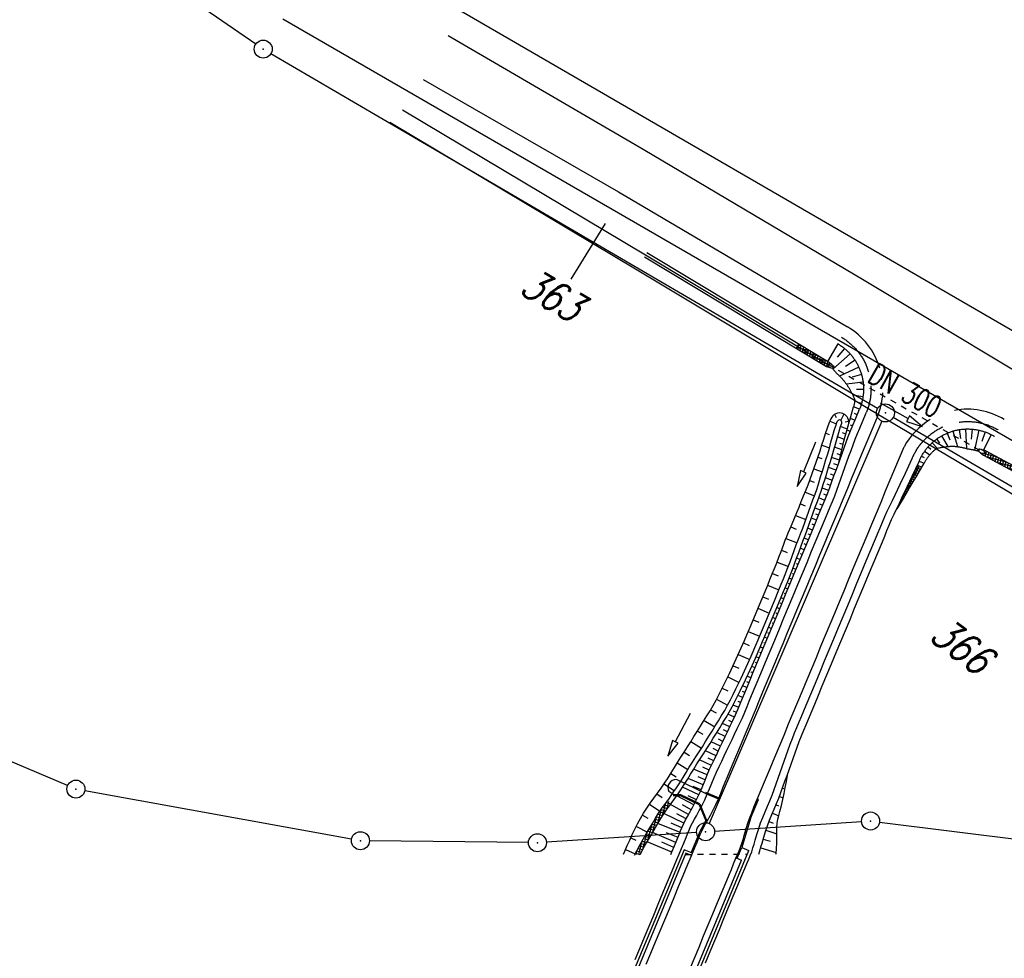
# Model space of a CAD drawing. Extents: x 448814 to 449970, y 436659 to 437685.
# Tile 26 of 132: x 449216 to 449298, y 437064 to 437143. Entities that reach past the tile are written whole.
import ezdxf

# ---------------------------------------------------------------- set-up
doc = ezdxf.new("R2010")
doc.units = 0
doc.header["$LTSCALE"] = 2
doc.header["$MEASUREMENT"] = 0
for name, pattern in [('ACAD_ISO03W100', [0.5, 0.25, -0.25]), ('AUSGEZOGEN', [0]), ('STRICHLINIEX2', [0.5, 0.25, -0.25])]:
    doc.linetypes.add(name, pattern=pattern)
doc.layers.get('0').update_dxf_attribs({"linetype": 'AUSGEZOGEN'})
for name, color, linetype in [('213_FLSTNR', 8, 'AUSGEZOGEN'), ('213_GRENZL', 8, 'AUSGEZOGEN'), ('213_GRENZP', 8, 'AUSGEZOGEN'), ('DB-Bestand', 8, 'CONTINUOUS'), ('DB-Ingenieurbauwerke', 15, 'CONTINUOUS'), ('DB-Weg-Boeschungen', 15, 'CONTINUOUS'), ('DB-Wegdurchlässe', 15, 'CONTINUOUS'), ('DB-Wege', 15, 'CONTINUOUS'), ('FBRTOP', 250, 'AUSGEZOGEN')]:
    doc.layers.add(name, color=color, linetype=linetype)
doc.styles.add('ROMANS', font='romans.shx', dxfattribs={"width": 0.8})

# ---------------------------------------------------------------- blocks, each defined once
blk = doc.blocks.new('*X104')
at = {"color": 0, "linetype": 'ByBlock'}
for p, q in [((-27527, 462134), (-27231, 462431)), ((-26737, 461322), (-27511, 462096)), ((-27012, 461915), (-27471, 462374)), ((-27432, 461911), (-27136, 462207)), ((-27338, 461688), (-27041, 461984)), ((-27247, 462468), (-27272, 462494)), ((-26365, 460632), (-27272, 461539)), ((-27239, 461468), (-26944, 461763)), ((-27139, 461250), (-26844, 461545)), ((-27034, 461037), (-26741, 461330)), ((-25972, 459921), (-26974, 460923)), ((-26924, 460828), (-26631, 461121)), ((-26813, 460621), (-26521, 460913)), ((-26699, 460417), (-26408, 460708)), ((-26585, 460212), (-26294, 460504)), ((-25578, 459209), (-26590, 460221)), ((-26472, 460007), (-26180, 460299)), ((-26359, 459802), (-26067, 460094)), ((-26246, 459597), (-25954, 459889)), ((-25133, 458446), (-26199, 459512)), ((-26133, 459392), (-25842, 459683)), ((-26020, 459187), (-25728, 459479)), ((-25906, 458982), (-25614, 459274)), ((-24976, 457970), (-25798, 458793)), ((-25791, 458779), (-25500, 459071)), ((-25675, 458577), (-25384, 458868)), ((-25557, 458377), (-25267, 458667)), ((-25437, 458179), (-25147, 458469)), ((-25094, 457771), (-25337, 458013)), ((-25317, 457980), (-25027, 458270)), ((-25197, 457782), (-24928, 458052))]:
    blk.add_line(p, q, dxfattribs=at)
blk = doc.blocks.new('*X105')
at = {"color": 0, "linetype": 'ByBlock'}
for p, q in [((-37781, 500246), (-36613, 501415)), ((-36984, 500725), (-36385, 501324)), ((-36513, 501008), (-36804, 501300)), ((-36314, 501128), (-36605, 501419)), ((-38945, 499719), (-38206, 500458)), ((-38578, 499768), (-37410, 500936)), ((-37904, 500173), (-38196, 500464)), ((-37705, 500292), (-37997, 500584)), ((-37506, 500411), (-37798, 500703)), ((-37308, 500531), (-37599, 500822)), ((-37109, 500650), (-37400, 500942)), ((-36910, 500770), (-37202, 501061)), ((-36711, 500889), (-37003, 501181)), ((-39177, 499806), (-39003, 499979)), ((-39138, 499816), (-39173, 499851)), ((-38699, 499695), (-38991, 499986)), ((-38906, 499583), (-38972, 499649)), ((-38500, 499814), (-38792, 500106)), ((-38302, 499934), (-38593, 500225)), ((-38103, 500053), (-38394, 500345)), ((-39137, 499497), (-39138, 499497))]:
    blk.add_line(p, q, dxfattribs=at)
blk = doc.blocks.new('*X106')
at = {"color": 0, "linetype": 'ByBlock'}
for p, q in [((-53302, 491408), (-52325, 492385)), ((-52617, 491775), (-51978, 492414)), ((-52072, 492067), (-52367, 492362)), ((-51866, 492179), (-52160, 492473)), ((-51904, 492535), (-51939, 492570)), ((-51932, 492142), (-51760, 492314)), ((-51691, 492322), (-51703, 492334)), ((-54545, 490801), (-53695, 491651)), ((-53730, 491179), (-54025, 491474)), ((-53987, 491041), (-53010, 492018)), ((-53522, 491290), (-53818, 491585)), ((-53315, 491401), (-53611, 491696)), ((-53108, 491512), (-53404, 491807)), ((-52901, 491623), (-53196, 491918)), ((-52694, 491734), (-52989, 492029)), ((-52486, 491845), (-52782, 492140)), ((-52279, 491956), (-52575, 492251)), ((-54656, 491009), (-54380, 491284)), ((-54351, 490846), (-54647, 491141)), ((-54144, 490957), (-54440, 491252)), ((-53937, 491068), (-54232, 491363))]:
    blk.add_line(p, q, dxfattribs=at)
blk = doc.blocks.new('GST')
at = {"color": 0}
blk.add_circle((0, 0), 0.75, dxfattribs=at)
blk.add_point((0, 0), dxfattribs=at)

msp = doc.modelspace()

# ---------------------------------------------------------------- linework, layer by layer
at = {"layer": '213_FLSTNR', "flags": 128}
msp.add_lwpolyline([(449265.104, 437125.541), (449262.254, 437120.918)], dxfattribs=at)
at = {"layer": '213_GRENZL'}
for p, q in [((449236.035, 437140.489), (449162.05, 437191.408)), ((449242.583, 437149.364), (449301.964, 437114.92)), ((449238.281, 437142.588), (449360.554, 437071.889)), ((449287.765, 437110.172), (449237.3, 437139.685)), ((449311.426, 437096.342), (449289.061, 437109.415)), ((449288.117, 437109.104), (449273.748, 437075.623)), ((449220.382, 437078.776), (449212.124, 437082.262)), ((449244.005, 437074.328), (449221.811, 437078.35)), ((449274.202, 437074.983), (449286.435, 437075.784)), ((449287.927, 437075.74), (449301.899, 437073.987)), ((449258.723, 437074.032), (449245.493, 437074.185)), ((449272.705, 437074.885), (449260.221, 437074.072))]:
    msp.add_line(p, q, dxfattribs=at)
at = {"layer": 'DB-Bestand', "linetype": 'Continuous'}
for points in [[(449252.051, 437141.199), (449268.251, 437131.749), (449286.651, 437120.849), (449304.759, 437109.973)], [(449249.951, 437137.549), (449266.201, 437128.199), (449285.262, 437116.949)], [(449248.251, 437134.999), (449268.451, 437122.949), (449283.619, 437113.832)], [(449247.201, 437133.999), (449267.751, 437121.699), (449286.951, 437110.199), (449302.701, 437100.849), (449314.401, 437095.849), (449323.101, 437090.649)]]:
    msp.add_lwpolyline(points, dxfattribs=at)
at = {"layer": 'DB-Bestand', "linetype": 'ACAD_ISO03W100'}
msp.add_lwpolyline([(449271.78, 437073.058), (449276.929, 437073.067)], dxfattribs=at)
at = {"layer": 'DB-Ingenieurbauwerke', "linetype": 'Continuous'}
for p, q in [((449273.405, 437078.152), (449271.03, 437079.291)), ((449270.812, 437078.014), (449270.39, 437078.282)), ((449273.438, 437078.225), (449274.55, 437077.762)), ((449271.38, 437077.925), (449270.762, 437077.935)), ((449271.399, 437078.005), (449270.812, 437078.014)), ((449272.909, 437077.192), (449271.38, 437077.925)), ((449272.971, 437077.251), (449271.399, 437078.005)), ((449273.405, 437078.152), (449274.52, 437077.688)), ((449277.191, 437076.039), (449277.851, 437077.625)), ((449277.851, 437077.625), (449277.759, 437077.663)), ((449272.909, 437077.192), (449273.467, 437075.838)), ((449272.971, 437077.251), (449273.565, 437075.81)), ((449273.043, 437075.052), (449273.467, 437075.838)), ((449277.191, 437076.039), (449276.461, 437073.635)), ((449272.266, 437073.185), (449273.043, 437075.052)), ((449271.666, 437073.435), (449263.6, 437054.058)), ((449268.694, 437053.286), (449277.06, 437073.382)), ((449272.358, 437073.146), (449271.666, 437073.435)), ((449276.083, 437072.728), (449276.461, 437073.635)), ((449276.459, 437073.631), (449277.06, 437073.382)), ((449271.82, 437073.154), (449263.908, 437054.146)), ((449268.541, 437053.567), (449276.453, 437072.574)), ((449272.281, 437072.962), (449271.82, 437073.154)), ((449275.991, 437072.766), (449276.453, 437072.574))]:
    msp.add_line(p, q, dxfattribs=at)
msp.add_arc((449271.021, 437078.589), 0.702, 89.24749, 205.96309, dxfattribs=at)
at = {"layer": 'DB-Weg-Boeschungen', "linetype": 'Continuous'}
for p, q in [((449268.364, 437122.786), (449283.518, 437113.664)), ((449268.571, 437123.129), (449283.724, 437114.006)), ((449284.468, 437115.541), (449283.595, 437114.084)), ((449285.002, 437115.165), (449284.392, 437114.429)), ((449285.482, 437114.704), (449284.053, 437113.43)), ((449283.518, 437113.664), (449283.804, 437113.559)), ((449283.724, 437114.006), (449283.959, 437113.816)), ((449286.204, 437113.597), (449284.602, 437112.862)), ((449285.886, 437114.176), (449285.098, 437113.662)), ((449286.429, 437112.983), (449285.663, 437112.763)), ((449286.559, 437112.358), (449285.181, 437112.173)), ((449286.548, 437111.137), (449285.7, 437111.264)), ((449286.596, 437111.736), (449286.023, 437111.743)), ((449286.26, 437110.102), (449285.762, 437110.308)), ((449286.424, 437110.568), (449286.138, 437110.653)), ((449283.879, 437109.306), (449283.8, 437109.1)), ((449284.185, 437109.675), (449284.331, 437109.424)), ((449284.969, 437109.684), (449284.699, 437109.179)), ((449284.867, 437109.73), (449284.904, 437109.714)), ((449285.877, 437109.178), (449285.488, 437109.339)), ((449286.069, 437109.64), (449285.847, 437109.732)), ((449283.8, 437109.1), (449284.341, 437108.891)), ((449284.311, 437108.802), (449284.403, 437109.074)), ((449284.69, 437108.675), (449284.781, 437108.946)), ((449285.23, 437108.449), (449284.69, 437108.675)), ((449285.365, 437109.068), (449285.076, 437109.018)), ((449285.23, 437108.449), (449285.336, 437108.811)), ((449285.686, 437108.716), (449285.517, 437108.786)), ((449283.451, 437108.105), (449283.744, 437108.004)), ((449285.003, 437107.592), (449284.422, 437107.807)), ((449285.111, 437108.021), (449284.844, 437108.127)), ((449285.494, 437108.254), (449285.209, 437108.372)), ((449285.641, 437108.395), (449285.641, 437108.395)), ((449293.094, 437107.885), (449293.6, 437106.997)), ((449293.548, 437108.109), (449293.779, 437107.563)), ((449294.033, 437108.281), (449294.413, 437106.985)), ((449294.549, 437108.398), (449294.67, 437107.659)), ((449295.084, 437108.452), (449295.148, 437106.834)), ((449295.631, 437108.439), (449295.559, 437107.604)), ((449296.174, 437108.357), (449295.822, 437106.704)), ((449296.707, 437108.207), (449296.429, 437107.415)), ((449297.215, 437107.992), (449296.568, 437106.698)), ((449283.134, 437107.107), (449283.761, 437106.898)), ((449284.799, 437106.725), (449284.186, 437106.943)), ((449284.901, 437107.159), (449284.623, 437107.259)), ((449291.972, 437106.974), (449292.183, 437106.788)), ((449292.305, 437107.313), (449292.735, 437106.844)), ((449292.681, 437107.619), (449292.927, 437107.28)), ((449282.802, 437106.121), (449283.135, 437106.006)), ((449284.591, 437105.855), (449283.942, 437106.089)), ((449284.695, 437106.289), (449284.411, 437106.392)), ((449284.906, 437106.686), (449284.906, 437106.687)), ((449291.425, 437106.201), (449291.638, 437106.083)), ((449291.676, 437106.601), (449292.107, 437106.3)), ((449296.323, 437106.473), (449296.567, 437106.277)), ((449296.756, 437106.63), (449296.478, 437106.73)), ((449296.56, 437106.682), (449296.557, 437106.675)), ((449296.567, 437106.277), (449302.942, 437102.855)), ((449296.756, 437106.63), (449303.146, 437103.2)), ((449284.305, 437105.014), (449283.683, 437105.238)), ((449284.455, 437105.432), (449284.134, 437105.547)), ((449290.991, 437105.257), (449291.339, 437105.091)), ((449291.034, 437105.347), (449291.22, 437105.258)), ((449291.077, 437105.436), (449291.438, 437105.265)), ((449291.219, 437105.778), (449291.632, 437105.604)), ((449282.454, 437105.139), (449283.157, 437104.892)), ((449284.006, 437104.181), (449283.418, 437104.387)), ((449284.155, 437104.597), (449283.852, 437104.705)), ((449290.605, 437104.446), (449290.747, 437104.378)), ((449290.648, 437104.536), (449290.941, 437104.396)), ((449290.691, 437104.626), (449290.842, 437104.554)), ((449290.734, 437104.716), (449291.044, 437104.568)), ((449290.776, 437104.806), (449290.936, 437104.73)), ((449290.819, 437104.896), (449291.14, 437104.743)), ((449290.862, 437104.986), (449291.031, 437104.906)), ((449290.905, 437105.077), (449291.239, 437104.917)), ((449290.948, 437105.167), (449291.125, 437105.082)), ((449282.112, 437104.162), (449282.48, 437104.023)), ((449283.859, 437103.762), (449283.574, 437103.862)), ((449290.219, 437103.635), (449290.425, 437103.535)), ((449290.262, 437103.725), (449290.369, 437103.673)), ((449290.305, 437103.815), (449290.528, 437103.707)), ((449290.348, 437103.905), (449290.464, 437103.849)), ((449290.39, 437103.995), (449290.631, 437103.88)), ((449290.433, 437104.085), (449290.558, 437104.025)), ((449290.476, 437104.175), (449290.735, 437104.052)), ((449290.519, 437104.265), (449290.653, 437104.202)), ((449290.562, 437104.355), (449290.838, 437104.224)), ((449281.735, 437103.195), (449282.509, 437102.894)), ((449283.708, 437103.338), (449283.159, 437103.543)), ((449283.545, 437102.919), (449283.282, 437103.024)), ((449289.833, 437102.824), (449289.897, 437102.793)), ((449289.875, 437102.914), (449290.012, 437102.848)), ((449289.918, 437103.004), (449289.991, 437102.969)), ((449289.961, 437103.094), (449290.116, 437103.02)), ((449290.004, 437103.184), (449290.086, 437103.145)), ((449290.047, 437103.274), (449290.219, 437103.192)), ((449290.09, 437103.364), (449290.18, 437103.321)), ((449290.133, 437103.454), (449290.322, 437103.364)), ((449290.176, 437103.545), (449290.275, 437103.497)), ((449281.341, 437102.236), (449281.745, 437102.07)), ((449283.372, 437102.504), (449282.87, 437102.716)), ((449283.199, 437102.096), (449282.957, 437102.197)), ((449289.404, 437101.922), (449289.425, 437101.912)), ((449289.447, 437102.012), (449289.497, 437101.988)), ((449289.49, 437102.102), (449289.519, 437102.088)), ((449289.533, 437102.192), (449289.6, 437102.16)), ((449289.576, 437102.282), (449289.614, 437102.264)), ((449289.619, 437102.372), (449289.703, 437102.332)), ((449289.662, 437102.463), (449289.708, 437102.44)), ((449289.704, 437102.553), (449289.806, 437102.504)), ((449289.747, 437102.643), (449289.802, 437102.616)), ((449289.79, 437102.733), (449289.909, 437102.676)), ((449280.948, 437101.268), (449281.795, 437100.922)), ((449283.028, 437101.687), (449282.564, 437101.879)), ((449282.859, 437101.278), (449282.636, 437101.369)), ((449289.361, 437101.832), (449289.394, 437101.816)), ((449280.554, 437100.304), (449280.995, 437100.121)), ((449282.689, 437100.868), (449282.263, 437101.042)), ((449282.518, 437100.458), (449282.315, 437100.541)), ((449282.347, 437100.048), (449281.961, 437100.206)), ((449282.177, 437099.638), (449281.992, 437099.714)), ((449280.136, 437099.342), (449281.063, 437098.968)), ((449282.006, 437099.228), (449281.649, 437099.374)), ((449281.835, 437098.818), (449281.662, 437098.889)), ((449279.77, 437098.358), (449280.239, 437098.175)), ((449281.665, 437098.408), (449281.332, 437098.545)), ((449281.494, 437097.999), (449281.338, 437098.063)), ((449279.4, 437097.379), (449280.343, 437097.016)), ((449281.153, 437097.179), (449281.015, 437097.235)), ((449281.324, 437097.589), (449281.031, 437097.708)), ((449279.016, 437096.417), (449279.487, 437096.227)), ((449280.812, 437096.359), (449280.685, 437096.411)), ((449280.982, 437096.769), (449280.718, 437096.877)), ((449278.618, 437095.457), (449279.559, 437095.067)), ((449280.471, 437095.539), (449280.349, 437095.589)), ((449280.641, 437095.949), (449280.394, 437096.05)), ((449280.13, 437094.719), (449280.009, 437094.769)), ((449280.3, 437095.129), (449280.059, 437095.228)), ((449278.214, 437094.497), (449278.686, 437094.299)), ((449279.788, 437093.899), (449279.668, 437093.949)), ((449279.959, 437094.309), (449279.719, 437094.408)), ((449277.811, 437093.534), (449278.756, 437093.136)), ((449279.447, 437093.08), (449279.327, 437093.129)), ((449279.618, 437093.49), (449279.377, 437093.588)), ((449277.407, 437092.571), (449277.881, 437092.372)), ((449279.106, 437092.26), (449278.986, 437092.309)), ((449279.277, 437092.67), (449279.036, 437092.768)), ((449277.005, 437091.61), (449277.953, 437091.205)), ((449278.765, 437091.44), (449278.645, 437091.489)), ((449278.935, 437091.85), (449278.695, 437091.948)), ((449276.598, 437090.652), (449277.073, 437090.446)), ((449278.424, 437090.62), (449278.304, 437090.669)), ((449278.594, 437091.03), (449278.354, 437091.128)), ((449276.179, 437089.701), (449277.125, 437089.28)), ((449278.082, 437089.8), (449277.959, 437089.851)), ((449278.253, 437090.21), (449278.011, 437090.309)), ((449277.741, 437088.981), (449277.61, 437089.034)), ((449277.912, 437089.391), (449277.658, 437089.494)), ((449275.747, 437088.756), (449276.219, 437088.54)), ((449277.4, 437088.161), (449277.255, 437088.22)), ((449277.571, 437088.571), (449277.295, 437088.683)), ((449275.303, 437087.823), (449276.238, 437087.372)), ((449277.059, 437087.341), (449276.895, 437087.408)), ((449277.229, 437087.751), (449276.922, 437087.877)), ((449274.843, 437086.895), (449275.307, 437086.662)), ((449276.718, 437086.521), (449276.529, 437086.598)), ((449276.889, 437086.931), (449276.537, 437087.075)), ((449274.376, 437085.979), (449275.29, 437085.485)), ((449276.546, 437086.112), (449276.141, 437086.277)), ((449276.376, 437085.702), (449276.158, 437085.791)), ((449273.875, 437085.08), (449274.323, 437084.822)), ((449276.208, 437085.289), (449275.738, 437085.484)), ((449276.036, 437084.874), (449275.785, 437084.984)), ((449273.332, 437084.204), (449274.214, 437083.666)), ((449275.466, 437083.659), (449274.856, 437083.952)), ((449275.853, 437084.463), (449275.319, 437084.71)), ((449275.66, 437084.058), (449275.376, 437084.195)), ((449272.78, 437083.32), (449273.221, 437083.048)), ((449275.085, 437082.859), (449274.385, 437083.192)), ((449275.275, 437083.26), (449274.948, 437083.416)), ((449272.233, 437082.437), (449273.112, 437081.883)), ((449274.704, 437082.057), (449273.914, 437082.433)), ((449274.895, 437082.458), (449274.522, 437082.635)), ((449271.667, 437081.56), (449272.104, 437081.284)), ((449274.322, 437081.253), (449273.446, 437081.673)), ((449274.513, 437081.656), (449274.097, 437081.854)), ((449271.103, 437080.682), (449271.988, 437080.123)), ((449273.938, 437080.458), (449272.955, 437080.919)), ((449274.129, 437080.853), (449273.667, 437081.075)), ((449273.59, 437079.669), (449272.461, 437080.142)), ((449273.759, 437080.066), (449273.231, 437080.3)), ((449270.565, 437079.79), (449271.006, 437079.509)), ((449273.258, 437078.847), (449271.997, 437079.37)), ((449273.426, 437079.262), (449272.826, 437079.507)), ((449280.103, 437079.281), (449280.208, 437079.243)), ((449270.006, 437078.925), (449270.867, 437078.343)), ((449272.892, 437078.004), (449271.537, 437078.635)), ((449273.081, 437078.426), (449272.425, 437078.712)), ((449279.851, 437078.574), (449279.956, 437078.536)), ((449269.408, 437078.083), (449269.831, 437077.784)), ((449272.482, 437077.177), (449271.051, 437077.923)), ((449272.692, 437077.587), (449271.994, 437077.932)), ((449279.6, 437077.87), (449279.913, 437077.749)), ((449268.783, 437077.23), (449269.65, 437076.65)), ((449272.047, 437076.383), (449270.535, 437077.212)), ((449272.265, 437076.774), (449271.531, 437077.172)), ((449279.321, 437077.177), (449279.533, 437077.092)), ((449268.205, 437076.331), (449268.663, 437076.058)), ((449271.651, 437075.644), (449269.985, 437076.445)), ((449271.837, 437076.007), (449271.05, 437076.424)), ((449278.74, 437075.782), (449279.066, 437075.659)), ((449279.026, 437076.487), (449279.544, 437076.276)), ((449267.695, 437075.384), (449268.61, 437074.912)), ((449271.328, 437074.879), (449269.49, 437075.633)), ((449271.486, 437075.273), (449270.606, 437075.655)), ((449278.481, 437075.058), (449279.383, 437074.755)), ((449267.23, 437074.43), (449267.663, 437074.227)), ((449270.646, 437073.233), (449268.591, 437074.09)), ((449270.988, 437074.05), (449269.042, 437074.866)), ((449271.161, 437074.465), (449270.214, 437074.856)), ((449278.251, 437074.325), (449278.815, 437074.155)), ((449266.807, 437073.471), (449267.602, 437073.107)), ((449270.816, 437073.641), (449269.816, 437074.06)), ((449278.047, 437073.612), (449279.326, 437073.207))]:
    msp.add_line(p, q, dxfattribs=at)
for points in [[(449284.446, 437115.555), (449284.508, 437115.517), (449284.57, 437115.479), (449284.631, 437115.439), (449284.692, 437115.398), (449284.752, 437115.356), (449284.811, 437115.314), (449284.869, 437115.27), (449284.927, 437115.225), (449284.984, 437115.179), (449285.04, 437115.133), (449285.096, 437115.085), (449285.15, 437115.037), (449285.204, 437114.988), (449285.257, 437114.937), (449285.309, 437114.886), (449285.36, 437114.834), (449285.411, 437114.781), (449285.46, 437114.728), (449285.509, 437114.673), (449285.557, 437114.618), (449285.603, 437114.562), (449285.649, 437114.505), (449285.694, 437114.447), (449285.738, 437114.389), (449285.781, 437114.33), (449285.823, 437114.27), (449285.864, 437114.21), (449285.904, 437114.149), (449285.942, 437114.087), (449285.98, 437114.025), (449286.017, 437113.961), (449286.053, 437113.898), (449286.088, 437113.834), (449286.121, 437113.769), (449286.154, 437113.703), (449286.185, 437113.638), (449286.215, 437113.571), (449286.245, 437113.504), (449286.273, 437113.437), (449286.3, 437113.369), (449286.326, 437113.301), (449286.35, 437113.232), (449286.374, 437113.163), (449286.396, 437113.093), (449286.417, 437113.024), (449286.438, 437112.953), (449286.456, 437112.883), (449286.474, 437112.812), (449286.491, 437112.741), (449286.506, 437112.67), (449286.52, 437112.598), (449286.533, 437112.526), (449286.545, 437112.454), (449286.555, 437112.382), (449286.565, 437112.309), (449286.573, 437112.237), (449286.58, 437112.164), (449286.586, 437112.091), (449286.59, 437112.019), (449286.593, 437111.946), (449286.595, 437111.873), (449286.596, 437111.8), (449286.596, 437111.727), (449286.594, 437111.654), (449286.592, 437111.581), (449286.588, 437111.508), (449286.582, 437111.435), (449286.576, 437111.362), (449286.568, 437111.29), (449286.559, 437111.217), (449286.549, 437111.145), (449286.538, 437111.073), (449286.526, 437111.001), (449286.512, 437110.929), (449286.497, 437110.858), (449286.481, 437110.787), (449286.464, 437110.716), (449286.446, 437110.645), (449286.426, 437110.575), (449286.405, 437110.505), (449286.383, 437110.435), (449286.36, 437110.366), (449286.336, 437110.297), (449286.311, 437110.228), (449286.284, 437110.16), (449286.26, 437110.102)], [(449284.042, 437113.441), (449284.071, 437113.412), (449284.099, 437113.382), (449284.127, 437113.352), (449284.155, 437113.321), (449284.183, 437113.291), (449284.211, 437113.26), (449284.239, 437113.229), (449284.266, 437113.198), (449284.294, 437113.166), (449284.321, 437113.134), (449284.348, 437113.102), (449284.376, 437113.07), (449284.409, 437113.041), (449284.443, 437113.011), (449284.476, 437112.981), (449284.51, 437112.95), (449284.543, 437112.918), (449284.576, 437112.886), (449284.61, 437112.854), (449284.643, 437112.821), (449284.676, 437112.787), (449284.709, 437112.752), (449284.743, 437112.717), (449284.776, 437112.681), (449284.809, 437112.644), (449284.842, 437112.607), (449284.875, 437112.569), (449284.908, 437112.53), (449284.94, 437112.49), (449284.973, 437112.45), (449285.006, 437112.409), (449285.038, 437112.367), (449285.071, 437112.324), (449285.103, 437112.281), (449285.136, 437112.236), (449285.168, 437112.191), (449285.2, 437112.145), (449285.232, 437112.098), (449285.264, 437112.05), (449285.296, 437112.001), (449285.328, 437111.951), (449285.36, 437111.9), (449285.391, 437111.848), (449285.423, 437111.796), (449285.454, 437111.742), (449285.485, 437111.687), (449285.516, 437111.631), (449285.546, 437111.574), (449285.577, 437111.516), (449285.607, 437111.456), (449285.637, 437111.396), (449285.667, 437111.334), (449285.697, 437111.271), (449285.726, 437111.207), (449285.755, 437111.141), (449285.784, 437111.074), (449285.813, 437111.006), (449285.84, 437110.937), (449285.865, 437110.866), (449285.862, 437110.802), (449285.853, 437110.739), (449285.843, 437110.676), (449285.832, 437110.614), (449285.82, 437110.551), (449285.807, 437110.488), (449285.792, 437110.425), (449285.777, 437110.363), (449285.763, 437110.309)], [(449285.356, 437108.878), (449285.364, 437108.906), (449285.503, 437109.39), (449285.763, 437110.309)], [(449270.572, 437073.056), (449270.68, 437073.316), (449270.873, 437073.777), (449271.067, 437074.238), (449271.257, 437074.7), (449271.38, 437075.01), (449271.506, 437075.319), (449271.641, 437075.623), (449271.792, 437075.922), (449271.953, 437076.216), (449272.118, 437076.508), (449272.36, 437076.948), (449272.594, 437077.393), (449272.816, 437077.842), (449273.025, 437078.297), (449273.22, 437078.757), (449273.409, 437079.22), (449273.596, 437079.684), (449273.793, 437080.144), (449274.005, 437080.597), (449274.223, 437081.048), (449274.439, 437081.499), (449274.654, 437081.952), (449274.869, 437082.404), (449275.084, 437082.856), (449275.298, 437083.308), (449275.514, 437083.76), (449275.733, 437084.21), (449275.945, 437084.664), (449276.141, 437085.124), (449276.329, 437085.587), (449276.52, 437086.049), (449276.713, 437086.51), (449277.097, 437087.434), (449277.482, 437088.357), (449277.866, 437089.28), (449278.25, 437090.203), (449278.634, 437091.127), (449279.019, 437092.05), (449279.403, 437092.973), (449279.787, 437093.896), (449280.171, 437094.819), (449280.555, 437095.743), (449280.94, 437096.666), (449281.324, 437097.589), (449281.708, 437098.512), (449282.092, 437099.436), (449282.476, 437100.359), (449282.861, 437101.282), (449283.052, 437101.744), (449283.245, 437102.205), (449283.441, 437102.666), (449283.629, 437103.129), (449283.802, 437103.598), (449283.967, 437104.071), (449284.135, 437104.543), (449284.305, 437105.014), (449284.474, 437105.485), (449284.643, 437105.956), (449284.813, 437106.427), (449284.981, 437106.899), (449285.147, 437107.371), (449285.319, 437107.841), (449285.508, 437108.304), (449285.704, 437108.764), (449285.897, 437109.225), (449286.26, 437110.102)], [(449266.621, 437073.061), (449266.744, 437073.329), (449266.945, 437073.787), (449267.146, 437074.245), (449267.357, 437074.699), (449267.577, 437075.149), (449267.804, 437075.596), (449268.04, 437076.039), (449268.291, 437076.478), (449268.56, 437076.906), (449268.852, 437077.327), (449269.156, 437077.741), (449269.461, 437078.155), (449269.761, 437078.572), (449270.051, 437078.992), (449270.332, 437079.418), (449270.6, 437079.847), (449270.861, 437080.28), (449271.123, 437080.714), (449271.391, 437081.143), (449271.672, 437081.568), (449271.953, 437081.993), (449272.223, 437082.421), (449272.489, 437082.852), (449272.757, 437083.283), (449273.026, 437083.712), (449273.293, 437084.142), (449273.561, 437084.573), (449273.828, 437085.002), (449274.085, 437085.438), (449274.324, 437085.879), (449274.553, 437086.326), (449274.781, 437086.773), (449275.007, 437087.22), (449275.447, 437088.12), (449275.873, 437089.026), (449276.285, 437089.938), (449276.686, 437090.854), (449276.881, 437091.315), (449277.074, 437091.776), (449277.461, 437092.698), (449277.847, 437093.62), (449278.233, 437094.543), (449278.621, 437095.465), (449278.814, 437095.926), (449279.005, 437096.388), (449279.191, 437096.852), (449279.375, 437097.317), (449279.557, 437097.783), (449279.732, 437098.252), (449279.844, 437098.566), (449279.956, 437098.88), (449280.075, 437099.192), (449280.203, 437099.5), (449280.337, 437099.805), (449280.471, 437100.11), (449280.665, 437100.571), (449280.853, 437101.034), (449281.042, 437101.498), (449281.23, 437101.961), (449281.418, 437102.424), (449281.607, 437102.887), (449281.799, 437103.349), (449281.984, 437103.813), (449282.155, 437104.284), (449282.319, 437104.757), (449282.486, 437105.229), (449282.654, 437105.701), (449282.82, 437106.173), (449282.983, 437106.647), (449283.139, 437107.124), (449283.292, 437107.602), (449283.443, 437108.08), (449283.601, 437108.556), (449283.772, 437109.026), (449283.8, 437109.1)], [(449267.544, 437072.996), (449268.017, 437073.882), (449268.265, 437074.321), (449268.519, 437074.757), (449268.774, 437075.192), (449269.029, 437075.627), (449269.282, 437076.065), (449269.547, 437076.495), (449269.837, 437076.917), (449270.14, 437077.331), (449270.444, 437077.746), (449270.743, 437078.164), (449271.032, 437078.584), (449271.311, 437079.01), (449271.578, 437079.44), (449271.838, 437079.874), (449272.099, 437080.308), (449272.366, 437080.738), (449272.645, 437081.163), (449272.925, 437081.588), (449273.195, 437082.017), (449273.46, 437082.449), (449273.726, 437082.879), (449273.994, 437083.31), (449274.26, 437083.74), (449274.527, 437084.171), (449274.793, 437084.601), (449275.049, 437085.037), (449275.287, 437085.479), (449275.515, 437085.926), (449275.742, 437086.373), (449275.967, 437086.821), (449276.406, 437087.721), (449276.831, 437088.628), (449277.241, 437089.54), (449277.64, 437090.457), (449277.834, 437090.918), (449278.026, 437091.38), (449278.41, 437092.303), (449278.794, 437093.226), (449279.178, 437094.15), (449279.562, 437095.073), (449279.753, 437095.535), (449279.942, 437095.998), (449280.31, 437096.928), (449280.489, 437097.395), (449280.663, 437097.864), (449280.832, 437098.336), (449281.002, 437098.806), (449281.181, 437099.273), (449281.362, 437099.74), (449281.536, 437100.209), (449281.707, 437100.679), (449282.047, 437101.621), (449282.216, 437102.092), (449282.387, 437102.562), (449282.56, 437103.032), (449282.727, 437103.504), (449282.879, 437103.983), (449283.025, 437104.463), (449283.173, 437104.943), (449283.323, 437105.422), (449283.471, 437105.903), (449283.614, 437106.384), (449283.753, 437106.868), (449283.887, 437107.354), (449284.019, 437107.84), (449284.159, 437108.324), (449284.311, 437108.802)], [(449268.025, 437073.051), (449268.387, 437073.728), (449268.635, 437074.167), (449268.888, 437074.603), (449269.144, 437075.038), (449269.398, 437075.474), (449269.652, 437075.911), (449269.916, 437076.341), (449270.206, 437076.764), (449270.509, 437077.178), (449270.813, 437077.592), (449271.112, 437078.01), (449271.401, 437078.43), (449271.68, 437078.857), (449271.947, 437079.287), (449272.208, 437079.72), (449272.468, 437080.154), (449272.735, 437080.584), (449273.015, 437081.009), (449273.295, 437081.434), (449273.564, 437081.863), (449273.829, 437082.295), (449274.095, 437082.726), (449274.363, 437083.156), (449274.63, 437083.586), (449274.896, 437084.017), (449275.162, 437084.447), (449275.418, 437084.883), (449275.656, 437085.325), (449275.884, 437085.772), (449276.111, 437086.219), (449276.337, 437086.667), (449276.775, 437087.568), (449277.2, 437088.474), (449277.611, 437089.386), (449278.009, 437090.304), (449278.203, 437090.765), (449278.395, 437091.226), (449278.779, 437092.149), (449279.163, 437093.073), (449279.547, 437093.996), (449279.931, 437094.919), (449280.123, 437095.381), (449280.312, 437095.844), (449280.679, 437096.774), (449280.858, 437097.242), (449281.032, 437097.711), (449281.201, 437098.182), (449281.372, 437098.652), (449281.55, 437099.12), (449281.731, 437099.586), (449281.906, 437100.055), (449282.076, 437100.526), (449282.416, 437101.467), (449282.585, 437101.938), (449282.756, 437102.409), (449282.93, 437102.878), (449283.096, 437103.35), (449283.249, 437103.829), (449283.394, 437104.31), (449283.542, 437104.789), (449283.692, 437105.269), (449283.84, 437105.749), (449283.984, 437106.231), (449284.122, 437106.715), (449284.256, 437107.2), (449284.389, 437107.686), (449284.528, 437108.17), (449284.681, 437108.648), (449284.69, 437108.675)], [(449284.557, 437105.715), (449284.736, 437106.459), (449284.853, 437106.952), (449284.967, 437107.445), (449285.088, 437107.937), (449285.222, 437108.422), (449285.23, 437108.449)], [(449291.211, 437105.758), (449291.239, 437105.825), (449291.269, 437105.892), (449291.3, 437105.958), (449291.332, 437106.023), (449291.365, 437106.089), (449291.399, 437106.153), (449291.434, 437106.217), (449291.47, 437106.28), (449291.508, 437106.343), (449291.546, 437106.405), (449291.585, 437106.467), (449291.626, 437106.528), (449291.667, 437106.588), (449291.709, 437106.647), (449291.753, 437106.706), (449291.797, 437106.764), (449291.842, 437106.821), (449291.889, 437106.878), (449291.936, 437106.933), (449291.984, 437106.988), (449292.033, 437107.042), (449292.083, 437107.096), (449292.134, 437107.148), (449292.185, 437107.2), (449292.238, 437107.251), (449292.291, 437107.3), (449292.345, 437107.349), (449292.4, 437107.397), (449292.456, 437107.444), (449292.513, 437107.491), (449292.57, 437107.536), (449292.628, 437107.58), (449292.687, 437107.623), (449292.746, 437107.666), (449292.807, 437107.707), (449292.867, 437107.747), (449292.929, 437107.787), (449292.991, 437107.825), (449293.054, 437107.862), (449293.117, 437107.898), (449293.181, 437107.933), (449293.246, 437107.967), (449293.311, 437108), (449293.377, 437108.032), (449293.443, 437108.063), (449293.51, 437108.092), (449293.577, 437108.121), (449293.645, 437108.148), (449293.713, 437108.175), (449293.781, 437108.2), (449293.85, 437108.224), (449293.919, 437108.247), (449293.989, 437108.268), (449294.059, 437108.289), (449294.13, 437108.308), (449294.2, 437108.326), (449294.271, 437108.343), (449294.343, 437108.359), (449294.414, 437108.374), (449294.486, 437108.387), (449294.558, 437108.399), (449294.63, 437108.41), (449294.702, 437108.42), (449294.775, 437108.429), (449294.848, 437108.436), (449294.92, 437108.442), (449294.993, 437108.447), (449295.066, 437108.451), (449295.139, 437108.454), (449295.212, 437108.455), (449295.285, 437108.455), (449295.358, 437108.454), (449295.431, 437108.452), (449295.504, 437108.448), (449295.577, 437108.443), (449295.649, 437108.437), (449295.722, 437108.43), (449295.795, 437108.422), (449295.867, 437108.412), (449295.939, 437108.401), (449296.011, 437108.389), (449296.083, 437108.376), (449296.155, 437108.362), (449296.226, 437108.346), (449296.297, 437108.329), (449296.368, 437108.311), (449296.438, 437108.292), (449296.508, 437108.272), (449296.578, 437108.25), (449296.647, 437108.228), (449296.716, 437108.204), (449296.785, 437108.179), (449296.853, 437108.153), (449296.921, 437108.126), (449296.988, 437108.097), (449297.055, 437108.068), (449297.121, 437108.037), (449297.187, 437108.006), (449297.252, 437107.973), (449297.317, 437107.939), (449297.381, 437107.904), (449297.445, 437107.868), (449297.485, 437107.845)], [(449282.612, 437107.355), (449281.587, 437104.893), (449281.341, 437104.995), (449281.074, 437103.662), (449281.833, 437104.79), (449281.587, 437104.893)], [(449291.622, 437105.587), (449291.654, 437105.644), (449291.686, 437105.702), (449291.719, 437105.758), (449291.753, 437105.814), (449291.787, 437105.87), (449291.823, 437105.925), (449291.86, 437105.979), (449291.897, 437106.032), (449291.935, 437106.084), (449291.974, 437106.136), (449292.014, 437106.187), (449292.055, 437106.238), (449292.096, 437106.287), (449292.138, 437106.336), (449292.181, 437106.384), (449292.225, 437106.431), (449292.269, 437106.478), (449292.314, 437106.523), (449292.36, 437106.568), (449292.406, 437106.612), (449292.454, 437106.655), (449292.501, 437106.697), (449292.55, 437106.739), (449292.599, 437106.779), (449292.648, 437106.819), (449292.715, 437106.839), (449292.783, 437106.857), (449292.851, 437106.873), (449292.917, 437106.889), (449292.984, 437106.904), (449293.05, 437106.917), (449293.115, 437106.93), (449293.18, 437106.942), (449293.245, 437106.952), (449293.308, 437106.962), (449293.372, 437106.971), (449293.435, 437106.979), (449293.497, 437106.987), (449293.559, 437106.993), (449293.62, 437106.999), (449293.681, 437107.004), (449293.741, 437107.008), (449293.801, 437107.011), (449293.86, 437107.014), (449293.919, 437107.016), (449293.977, 437107.017), (449294.035, 437107.017), (449294.092, 437107.017), (449294.15, 437107.013), (449294.207, 437107.008), (449294.264, 437107.002), (449294.32, 437106.996), (449294.375, 437106.99), (449294.43, 437106.983), (449294.484, 437106.975), (449294.538, 437106.967), (449294.59, 437106.958), (449294.643, 437106.95), (449294.694, 437106.94), (449294.746, 437106.93), (449294.796, 437106.92), (449294.846, 437106.91), (449294.896, 437106.898), (449294.945, 437106.887), (449294.993, 437106.875), (449295.041, 437106.863), (449295.089, 437106.85), (449295.136, 437106.837), (449295.182, 437106.824), (449295.228, 437106.81), (449295.274, 437106.804), (449295.319, 437106.797), (449295.364, 437106.79), (449295.409, 437106.783), (449295.454, 437106.776), (449295.498, 437106.768), (449295.543, 437106.76), (449295.587, 437106.752), (449295.631, 437106.744), (449295.676, 437106.735), (449295.72, 437106.726), (449295.764, 437106.717), (449295.807, 437106.707), (449295.851, 437106.698), (449295.895, 437106.687), (449295.938, 437106.677), (449295.982, 437106.666), (449296.025, 437106.655), (449296.069, 437106.644), (449296.112, 437106.632), (449296.156, 437106.62), (449296.16, 437106.619)], [(449277.875, 437073.069), (449277.969, 437073.352), (449278.064, 437073.673), (449278.155, 437073.996), (449278.296, 437074.478), (449278.447, 437074.957), (449278.609, 437075.431), (449278.785, 437075.9), (449278.973, 437076.363), (449279.169, 437076.823), (449279.366, 437077.283), (449279.554, 437077.746), (449279.726, 437078.216), (449279.892, 437078.689), (449280.06, 437079.16), (449280.23, 437079.631), (449280.399, 437080.102), (449280.568, 437080.574), (449280.738, 437081.045), (449280.906, 437081.516), (449281.071, 437081.989), (449281.244, 437082.459), (449281.432, 437082.922), (449281.628, 437083.382), (449281.821, 437083.843), (449282.012, 437084.305), (449282.396, 437085.228), (449282.781, 437086.152), (449283.165, 437087.075), (449283.549, 437087.998), (449283.933, 437088.921), (449284.318, 437089.845), (449284.702, 437090.768), (449285.086, 437091.691), (449285.47, 437092.614), (449285.854, 437093.538), (449286.239, 437094.461), (449286.623, 437095.384), (449287.007, 437096.307), (449287.391, 437097.23), (449287.775, 437098.154), (449288.16, 437099.077), (449288.353, 437099.538), (449288.544, 437100), (449288.732, 437100.463), (449288.928, 437100.923), (449289.14, 437101.377), (449289.358, 437101.828), (449289.575, 437102.279), (449289.789, 437102.732), (449290.219, 437103.636), (449290.65, 437104.54), (449291.211, 437105.758)], [(449289.392, 437101.813), (449289.912, 437102.68), (449290.432, 437103.547), (449290.952, 437104.414), (449291.632, 437105.604)], [(449272.167, 437084.783), (449270.931, 437082.42), (449270.695, 437082.544), (449270.314, 437081.239), (449271.168, 437082.297), (449270.931, 437082.42)], [(449279.309, 437073.071), (449279.32, 437073.154), (449279.35, 437073.498), (449279.38, 437074.032), (449279.387, 437074.566), (449279.379, 437074.927), (449279.378, 437075.286), (449279.404, 437075.642), (449279.465, 437075.973), (449279.55, 437076.3), (449279.644, 437076.626), (449279.772, 437077.116), (449279.884, 437077.609), (449279.985, 437078.108), (449280.083, 437078.609), (449280.182, 437079.11), (449280.282, 437079.61)]]:
    msp.add_lwpolyline(points, dxfattribs=at)
for centre, radius, start, end in [((449284.579, 437109.037), 0.75, 67.40713, 159.01239), ((449284.616, 437109.022), 0.75, 343.70938, 67.40713), ((449284.593, 437109.01), 0.2, 67.40713, 161.3399), ((449284.592, 437109.01), 0.2, 341.3282, 67.40713)]:
    msp.add_arc(centre, radius, start, end, dxfattribs=at)
at = {"layer": 'DB-Wegdurchlässe', "linetype": 'STRICHLINIEX2'}
msp.add_line((449283.621, 437113.835), (449296.662, 437106.454), dxfattribs=at)
at = {"layer": 'DB-Wegdurchlässe', "linetype": 'Continuous'}
msp.add_lwpolyline([(449287.981, 437110.637), (449290.3, 437109.319), (449290.168, 437109.088), (449291.459, 437108.661), (449290.432, 437109.551), (449290.3, 437109.319)], dxfattribs=at)
for centre in [(449283.882, 437113.687), (449296.4, 437106.601)]:
    msp.add_ellipse(centre, major_axis=(0.261, -0.148), ratio=0.499999, dxfattribs=at)
at = {"layer": 'DB-Wege', "linetype": 'Continuous'}
for points in [[(449284.761, 437116.088), (449284.832, 437116.045), (449284.903, 437116.001), (449284.973, 437115.956), (449285.042, 437115.909), (449285.11, 437115.862), (449285.178, 437115.813), (449285.245, 437115.763), (449285.311, 437115.712), (449285.376, 437115.66), (449285.44, 437115.607), (449285.503, 437115.552), (449285.565, 437115.497), (449285.627, 437115.441), (449285.687, 437115.383), (449285.747, 437115.325), (449285.805, 437115.266), (449285.863, 437115.205), (449285.919, 437115.144), (449285.975, 437115.082), (449286.029, 437115.019), (449286.083, 437114.955), (449286.135, 437114.89), (449286.186, 437114.824), (449286.236, 437114.758), (449286.285, 437114.69), (449286.333, 437114.622), (449286.38, 437114.553), (449286.425, 437114.483), (449286.47, 437114.413), (449286.513, 437114.341), (449286.555, 437114.27), (449286.596, 437114.197), (449286.635, 437114.124), (449286.674, 437114.05), (449286.711, 437113.975), (449286.747, 437113.9), (449286.781, 437113.824), (449286.815, 437113.748), (449286.847, 437113.671), (449286.878, 437113.593), (449286.907, 437113.515), (449286.935, 437113.437), (449286.962, 437113.358), (449286.988, 437113.279), (449287.012, 437113.199)], [(449287.209, 437112.052), (449287.213, 437111.968), (449287.215, 437111.885), (449287.216, 437111.802), (449287.216, 437111.719), (449287.214, 437111.635), (449287.211, 437111.552), (449287.206, 437111.469), (449287.2, 437111.386), (449287.193, 437111.303), (449287.184, 437111.22), (449287.174, 437111.137), (449287.163, 437111.054), (449287.15, 437110.972), (449287.135, 437110.89), (449287.12, 437110.808), (449287.103, 437110.727), (449287.085, 437110.645), (449287.065, 437110.564), (449287.044, 437110.484), (449287.022, 437110.403), (449286.998, 437110.324), (449286.973, 437110.244), (449286.947, 437110.165), (449286.919, 437110.086), (449286.89, 437110.008), (449286.86, 437109.931), (449286.832, 437109.863)], [(449267.603, 437064.306), (449267.987, 437065.23), (449268.371, 437066.153), (449268.755, 437067.076), (449269.14, 437067.999), (449269.524, 437068.923), (449269.908, 437069.846), (449270.292, 437070.769), (449270.676, 437071.692), (449271.061, 437072.616), (449271.252, 437073.077), (449271.445, 437073.539), (449271.639, 437074), (449271.829, 437074.462), (449271.952, 437074.772), (449272.078, 437075.081), (449272.213, 437075.385), (449272.364, 437075.684), (449272.525, 437075.978), (449272.69, 437076.27), (449272.933, 437076.71), (449273.166, 437077.155), (449273.388, 437077.604), (449273.597, 437078.059), (449273.793, 437078.519), (449273.981, 437078.982), (449274.169, 437079.446), (449274.365, 437079.906), (449274.577, 437080.359), (449274.796, 437080.81), (449275.012, 437081.261), (449275.226, 437081.714), (449275.441, 437082.166), (449275.656, 437082.618), (449275.871, 437083.07), (449276.087, 437083.522), (449276.305, 437083.972), (449276.517, 437084.426), (449276.713, 437084.886), (449276.901, 437085.349), (449277.092, 437085.811), (449277.285, 437086.272), (449277.67, 437087.195), (449278.054, 437088.119), (449278.438, 437089.042), (449278.822, 437089.965), (449279.207, 437090.888), (449279.591, 437091.812), (449279.975, 437092.735), (449280.359, 437093.658), (449280.743, 437094.581), (449281.128, 437095.505), (449281.512, 437096.428), (449281.896, 437097.351), (449282.28, 437098.274), (449282.664, 437099.198), (449283.049, 437100.121), (449283.433, 437101.044), (449283.624, 437101.506), (449283.817, 437101.967), (449284.013, 437102.428), (449284.201, 437102.891), (449284.374, 437103.36), (449284.539, 437103.833), (449284.707, 437104.305), (449284.877, 437104.775), (449285.046, 437105.247), (449285.215, 437105.718), (449285.385, 437106.189), (449285.554, 437106.66), (449285.719, 437107.133), (449285.892, 437107.603), (449286.08, 437108.066), (449286.276, 437108.526), (449286.469, 437108.987), (449286.832, 437109.863)], [(449268.526, 437063.922), (449268.91, 437064.845), (449269.294, 437065.769), (449269.679, 437066.692), (449270.063, 437067.615), (449270.447, 437068.538), (449270.831, 437069.462), (449271.215, 437070.385), (449271.6, 437071.308), (449271.984, 437072.231), (449272.175, 437072.693), (449272.368, 437073.155), (449272.562, 437073.615), (449272.752, 437074.078), (449272.875, 437074.388), (449273.001, 437074.697), (449273.136, 437075.001), (449273.287, 437075.3), (449273.448, 437075.594), (449273.613, 437075.886), (449273.856, 437076.326), (449274.09, 437076.771), (449274.311, 437077.22), (449274.52, 437077.675), (449274.715, 437078.135), (449274.904, 437078.598), (449275.096, 437079.06), (449275.288, 437079.521), (449275.673, 437080.445), (449276.057, 437081.368), (449276.441, 437082.291), (449276.825, 437083.214), (449277.209, 437084.138), (449277.594, 437085.061), (449277.978, 437085.984), (449278.362, 437086.907), (449278.746, 437087.831), (449279.131, 437088.754), (449279.515, 437089.677), (449279.899, 437090.6), (449280.283, 437091.523), (449280.667, 437092.447), (449281.052, 437093.37), (449281.436, 437094.293), (449281.82, 437095.216), (449282.204, 437096.14), (449282.588, 437097.063), (449282.973, 437097.986), (449283.357, 437098.909), (449283.741, 437099.833), (449284.125, 437100.756), (449284.51, 437101.679), (449284.894, 437102.602), (449285.278, 437103.526), (449285.662, 437104.449), (449286.046, 437105.372), (449286.431, 437106.295), (449286.815, 437107.219), (449287.199, 437108.142), (449287.756, 437109.479)], [(449290.639, 437105.996), (449290.671, 437106.073), (449290.705, 437106.149), (449290.74, 437106.224), (449290.777, 437106.299), (449290.814, 437106.374), (449290.853, 437106.447), (449290.894, 437106.52), (449290.935, 437106.593), (449290.977, 437106.664), (449291.021, 437106.735), (449291.066, 437106.805), (449291.112, 437106.875), (449291.159, 437106.943), (449291.208, 437107.011), (449291.257, 437107.078), (449291.308, 437107.144), (449291.36, 437107.21), (449291.412, 437107.274), (449291.466, 437107.338), (449291.521, 437107.401), (449291.577, 437107.462), (449291.634, 437107.523), (449291.692, 437107.583), (449291.751, 437107.642), (449291.811, 437107.7), (449291.872, 437107.757), (449291.934, 437107.813), (449291.996, 437107.867), (449292.06, 437107.921), (449292.125, 437107.974), (449292.19, 437108.026), (449292.256, 437108.076), (449292.323, 437108.125), (449292.391, 437108.174), (449292.46, 437108.221), (449292.53, 437108.267), (449292.6, 437108.312), (449292.671, 437108.355), (449292.742, 437108.398), (449292.815, 437108.439), (449292.888, 437108.479), (449292.962, 437108.518), (449293.036, 437108.556), (449293.111, 437108.592), (449293.187, 437108.627), (449293.205, 437108.635)], [(449294.542, 437109.024), (449294.624, 437109.035), (449294.707, 437109.045), (449294.79, 437109.053), (449294.873, 437109.06), (449294.956, 437109.066), (449295.039, 437109.07), (449295.123, 437109.073), (449295.206, 437109.075), (449295.289, 437109.075), (449295.373, 437109.073), (449295.456, 437109.071), (449295.539, 437109.067), (449295.622, 437109.061), (449295.705, 437109.055), (449295.788, 437109.046), (449295.871, 437109.037), (449295.954, 437109.026), (449296.036, 437109.013), (449296.118, 437109), (449296.2, 437108.985), (449296.282, 437108.968), (449296.363, 437108.95), (449296.444, 437108.931), (449296.525, 437108.911), (449296.606, 437108.889), (449296.686, 437108.866), (449296.765, 437108.841), (449296.845, 437108.815), (449296.923, 437108.788), (449297.002, 437108.76), (449297.079, 437108.73), (449297.157, 437108.699), (449297.234, 437108.667), (449297.31, 437108.633), (449297.386, 437108.598), (449297.461, 437108.562), (449297.535, 437108.525), (449297.609, 437108.486), (449297.682, 437108.446), (449297.755, 437108.405), (449297.8, 437108.379)], [(449272.141, 437063.501), (449272.526, 437064.424), (449272.91, 437065.347), (449273.294, 437066.27), (449273.678, 437067.194), (449274.063, 437068.117), (449274.447, 437069.04), (449274.831, 437069.963), (449275.215, 437070.887), (449275.408, 437071.348), (449275.599, 437071.81), (449275.79, 437072.272), (449275.984, 437072.733), (449276.117, 437073.039), (449276.247, 437073.346), (449276.368, 437073.656), (449276.474, 437073.974), (449276.569, 437074.295), (449276.66, 437074.618), (449276.801, 437075.1), (449276.952, 437075.58), (449277.114, 437076.053), (449277.29, 437076.522), (449277.479, 437076.985), (449277.674, 437077.445), (449277.867, 437077.907), (449278.058, 437078.369), (449278.442, 437079.292), (449278.827, 437080.215), (449279.211, 437081.138), (449279.595, 437082.062), (449279.979, 437082.985), (449280.363, 437083.908), (449280.748, 437084.831), (449281.132, 437085.755), (449281.516, 437086.678), (449281.9, 437087.601), (449282.284, 437088.524), (449282.669, 437089.448), (449283.053, 437090.371), (449283.437, 437091.294), (449283.821, 437092.217), (449284.206, 437093.141), (449284.59, 437094.064), (449284.974, 437094.987), (449285.358, 437095.91), (449285.742, 437096.834), (449286.127, 437097.757), (449286.511, 437098.68), (449286.895, 437099.603), (449287.279, 437100.527), (449287.663, 437101.45), (449288.048, 437102.373), (449288.432, 437103.296), (449288.816, 437104.219), (449289.2, 437105.143), (449289.969, 437106.976)], [(449273.449, 437064.04), (449273.833, 437064.963), (449274.217, 437065.886), (449274.602, 437066.809), (449274.986, 437067.733), (449275.37, 437068.656), (449275.754, 437069.579), (449276.138, 437070.502), (449276.331, 437070.964), (449276.523, 437071.426), (449276.713, 437071.888), (449276.907, 437072.349), (449277.04, 437072.655), (449277.171, 437072.962), (449277.291, 437073.272), (449277.397, 437073.59), (449277.492, 437073.911), (449277.583, 437074.234), (449277.724, 437074.716), (449277.875, 437075.196), (449278.037, 437075.669), (449278.213, 437076.138), (449278.401, 437076.601), (449278.597, 437077.061), (449278.794, 437077.521), (449278.981, 437077.984), (449279.154, 437078.454), (449279.319, 437078.927), (449279.488, 437079.398), (449279.657, 437079.869), (449279.826, 437080.341), (449279.996, 437080.812), (449280.165, 437081.283), (449280.334, 437081.754), (449280.499, 437082.227), (449280.672, 437082.697), (449280.86, 437083.16), (449281.056, 437083.62), (449281.249, 437084.081), (449281.44, 437084.543), (449281.824, 437085.466), (449282.208, 437086.39), (449282.593, 437087.313), (449282.977, 437088.236), (449283.361, 437089.159), (449283.745, 437090.083), (449284.13, 437091.006), (449284.514, 437091.929), (449284.898, 437092.852), (449285.282, 437093.776), (449285.666, 437094.699), (449286.051, 437095.622), (449286.435, 437096.545), (449286.819, 437097.469), (449287.203, 437098.392), (449287.587, 437099.315), (449287.781, 437099.776), (449287.972, 437100.238), (449288.16, 437100.702), (449288.356, 437101.162), (449288.567, 437101.615), (449288.786, 437102.066), (449289.002, 437102.517), (449289.217, 437102.97), (449289.647, 437103.874), (449290.077, 437104.778), (449290.639, 437105.996)]]:
    msp.add_lwpolyline(points, dxfattribs=at)
for centre, start, end in [((449282.215, 437111.781), 16.83082, 59.47245), ((449282.215, 437111.781), 337.44344, 356.98332), ((449295.234, 437104.097), 59.20399, 100.21254), ((449295.234, 437104.097), 121.0319, 151.32669)]:
    msp.add_arc(centre, 6, start, end, dxfattribs=at)
at = {"layer": 'FBRTOP'}
msp.add_lwpolyline([(448968.071, 437551.847, -0.000001), (448991.973, 437533.398, 0.000001), (449021.658, 437510.484, 0), (449059.524, 437481.257, 0), (449100.819, 437449.382, 0.000002), (449140.4, 437418.831, -0.000003), (449179.981, 437388.28, -0.000004), (449219.562, 437357.729, 0.000004), (449259.142, 437327.177), (449338.303, 437266.075), (449437.255, 437189.697), (449516.416, 437128.595), (449635.158, 437036.942), (449660.728, 437017.161, -0.000002)], format="xyb", dxfattribs=at)
at = {"layer": 'FBRTOP', "const_width": 0.5}
for points in [[(448966.251, 437549.488, -0.000001), (448990.152, 437531.039), (449019.838, 437508.125), (449057.703, 437478.898), (449098.999, 437447.023, 0.000002), (449138.58, 437416.472, -0.000003), (449178.161, 437385.922, -0.000004), (449217.741, 437355.37, 0.000004), (449257.322, 437324.818), (449336.483, 437263.716), (449435.435, 437187.338), (449514.596, 437126.236), (449633.336, 437034.585), (449658.907, 437014.802)], [(448958.906, 437539.973, -0.000001), (448982.808, 437521.524, 0.000001), (449012.493, 437498.61, 0), (449050.358, 437469.383, 0), (449091.654, 437437.508, 0.000002), (449131.235, 437406.957, -0.000003), (449170.816, 437376.406, -0.000004), (449210.397, 437345.855, 0.000004), (449249.977, 437315.303), (449329.138, 437254.201), (449428.09, 437177.823), (449507.251, 437116.721), (449574.419, 437064.876)], [(448965.933, 437529.496, -0.000001), (448980.363, 437518.357, 0.000001), (449010.049, 437495.444, 0.000001), (449047.914, 437466.217, 0.000001), (449089.21, 437434.342, 0.000002), (449128.791, 437403.791, -0.000003), (449168.372, 437373.24, -0.000004), (449207.952, 437342.688, 0.000004), (449247.533, 437312.137), (449326.694, 437251.035), (449425.646, 437174.657), (449504.807, 437113.555), (449571.965, 437061.718)]]:
    msp.add_lwpolyline(points, format="xyb", dxfattribs=at)

# ---------------------------------------------------------------- block references
at = {"layer": '213_GRENZP', "rotation": 322.3369117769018}
for p in [(449236.653, 437140.063), (449288.413, 437109.793), (449221.073, 437078.484), (449287.182, 437075.833), (449273.453, 437074.934), (449244.743, 437074.194), (449259.472, 437074.024)]:
    msp.add_blockref('GST', p, dxfattribs=at)
at = {"layer": 'DB-Weg-Boeschungen', "linetype": 'Continuous', "xscale": 0.001000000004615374, "yscale": 0.0009999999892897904, "zscale": 0.001, "rotation": 300.7798142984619}
for name in ['*X106', '*X105', '*X104']:
    msp.add_blockref(name, (448887.22, 436817.231), dxfattribs=at)

# ---------------------------------------------------------------- texts
at = {"layer": '213_FLSTNR', "style": 'ROMANS', "oblique": 15, "width": 0.8}
for s, rotation, p in [('363', 330.17214, (449257.847, 437119.821)), ('366', 322.33691, (449291.953, 437091.024))]:
    msp.add_text(s, height=2.5, rotation=rotation, dxfattribs=at).set_placement(p)
at = {"layer": 'DB-Wegdurchlässe', "linetype": 'Continuous', "style": 'ROMANS', "width": 0.7}
msp.add_text('DN 300', height=1.8, rotation=330.77981, dxfattribs=at).set_placement((449286.819, 437112.444))

doc.saveas('drawing.dxf')
